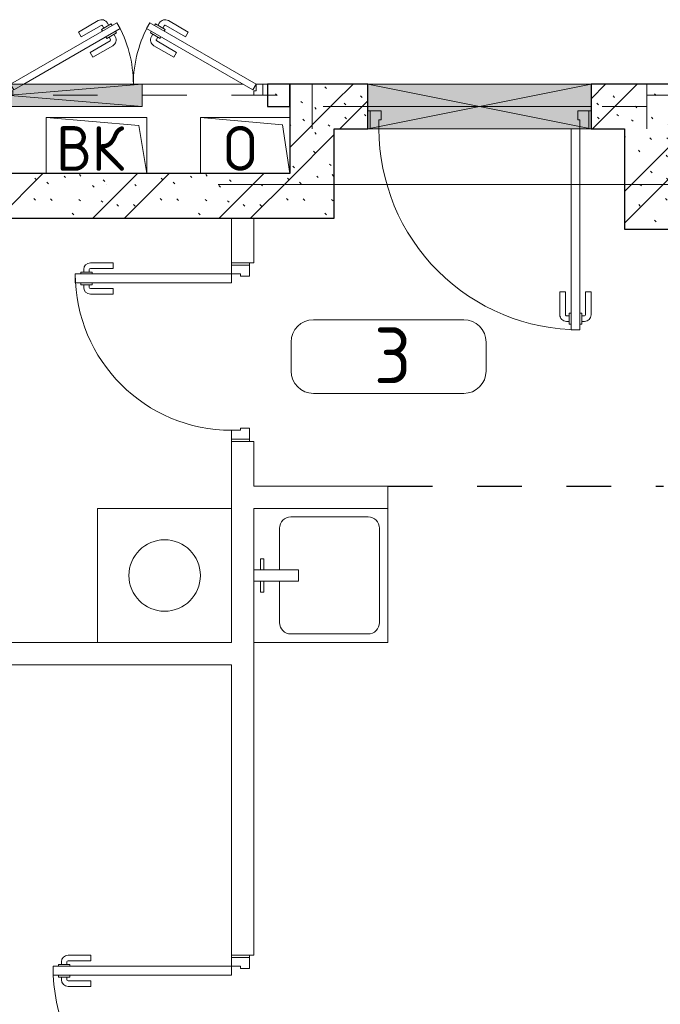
# Model space of a CAD drawing. Header units: millimetres. Extents: x -19737 to 100106, y -4436 to 96517.
# Tile 23 of 59: x 32523 to 35392, y 80030 to 84439. Entities that reach past the tile are written whole.
import ezdxf

# ---------------------------------------------------------------- set-up
doc = ezdxf.new("R2010")
doc.units = ezdxf.units.MM
for name, pattern in [('3_ Штрих_ 1 х 1 мм', [400, 200, -200]), ('ADSK_Линия сетки', [5000, 4000, -500, 0, -500]), ('ADSK_Штриховая_ш3 п1_5', [900, 600, -300])]:
    doc.linetypes.add(name, pattern=pattern)
for name, color, linetype, lineweight in [('A-____-NOTE-TEXT', 7, 'Continuous', 18), ('A-AREA-____-IDEN', 7, 'Continuous', 9), ('A-DOOR-____-MCUT', 7, 'Continuous', 9), ('A-DOOR-____-OTLN', 7, 'Continuous', 18), ('A-DOOR-FRAM-MCUT', 7, 'Continuous', 9), ('A-FLOR-____-OTLN', 7, 'Continuous', 18), ('A-GENM-____-OTLN', 7, 'Continuous', 18), ('A-GLAZ-____-MCUT', 7, 'Continuous', 9), ('A-GLAZ-____-OTLN', 7, 'Continuous', 18), ('A-WALL-____-PATT', 7, 'Continuous', 40), ('I-WALL-____-MCUT', 7, 'Continuous', 40), ('I-WALL-____-OTLN', 7, 'Continuous', 18), ('M-EQPM-____-OTLN', 7, 'Continuous', 18), ('P-SANR-FIXT-OTLN', 7, 'Continuous', 18), ('S-BEAM-____-OTLN', 7, 'Continuous', 18), ('S-GRID-____-OTLN', 7, 'Continuous', 9)]:
    doc.layers.add(name, color=color, linetype=linetype, lineweight=lineweight)
doc.layers.add('A-AREA-____-OTLN', color=4, linetype='ADSK_Штриховая_ш3 п1_5', lineweight=40, true_color=0x00ffff)
doc.styles.add('GOST Common', font='GOST_Common.ttf', dxfattribs={"height": 200})
doc.styles.add('GOST Common_2', font='GOST_Common.ttf', dxfattribs={"height": 250})
pattern_1 = [(135, (300.56, 377.28), (-565.6854, 6e-14), [10, -790]), (135, (349.8, 474.73), (-565.6854, 6e-14), [10, -790]), (135, (423.93, 473.06), (-565.6854, 6e-14), [10, -790]), (135, (229.92, 447.9), (-565.6854, 6e-14), [10, -790]), (135, (155.08, 447.9), (-565.6854, 6e-14), [10, -790]), (135, (114.9, 369.03), (-565.6854, 6e-14), [10, -790]), (135, (132.43, 285.8), (-565.6854, 6e-14), [10, -790]), (135, (214.66, 322), (-565.6854, 6e-14), [10, -790]), (135, (198.16, 261.88), (-565.6854, 6e-14), [10, -790]), (135, (45.2, 272.9), (-565.6854, 6e-14), [10, -790]), (135, (42.32, 336.16), (-565.6854, 6e-14), [10, -790]), (135, (92.26, 192.24), (-565.6854, 6e-14), [10, -790]), (135, (7.07, 149.2), (-565.6854, 6e-14), [10, -790]), (135, (80.6, 95.1), (-565.6854, 6e-14), [10, -790]), (135, (79.53, 36.94), (-565.6854, 6e-14), [10, -790]), (135, (153.87, 74.56), (-565.6854, 6e-14), [10, -790]), (135, (228.35, 124.8), (-565.6854, 6e-14), [10, -790]), (135, (279.75, 180.4), (-565.6854, 6e-14), [10, -790]), (135, (282.9, 31.63), (-565.6854, 6e-14), [10, -790]), (135, (377.38, 53.45), (-565.6854, 6e-14), [10, -790]), (135, (352.28, 102.7), (-565.6854, 6e-14), [10, -790]), (135, (354.05, 0), (-565.6854, 6e-14), [10, -790]), (135, (553.23, 16.45), (-565.6854, 6e-14), [10, -790]), (135, (542.38, 63.45), (-565.6854, 6e-14), [10, -790]), (135, (536.58, 239.3), (-565.6854, 6e-14), [10, -790]), (135, (475.85, 203.9), (-565.6854, 6e-14), [10, -790]), (135, (475.85, 316.54), (-565.6854, 6e-14), [10, -790]), (135, (520.8, 408.7), (-565.6854, 6e-14), [10, -790]), (135, (551.1, 470.8), (-565.6854, 6e-14), [10, -790]), (135, (235.25, 537.93), (-565.6854, 6e-14), [10, -790]), (135, (407.25, 547.65), (-565.6854, 6e-14), [10, -790]), (135, (94.5, 558.6), (-565.6854, 6e-14), [10, -790]), (135, (46.4, 532.3), (-565.6854, 6e-14), [10, -790]), (135, (85.56, 465.04), (-565.6854, 6e-14), [10, -790]), (135, (355.53, 181.14), (-565.6854, 6e-14), [10, -790]), (135, (362.23, 243.6), (-565.6854, 6e-14), [10, -790]), (135, (413.45, 344.1), (-565.6854, 6e-14), [10, -790]), (135, (286.3, 273.25), (-565.6854, 6e-14), [10, -790]), (135, (423.02, 263.72), (-565.6854, 6e-14), [10, -790]), (135, (162.94, 190.2), (-565.6854, 6e-14), [10, -790]), (135, (470.25, 120.93), (-565.6854, 6e-14), [10, -790]), (135, (484.48, 9.78), (-565.6854, 6e-14), [10, -790]), (45, (0, 212.13), (-565.6854, 0), []), (45, (212.13, 0), (-565.6854, 0), []), (45, (353.55, 0), (-565.6854, 0), []), (45, (0, 353.55), (-565.6854, 0), [])]

# ---------------------------------------------------------------- blocks, each defined once
blk = doc.blocks.new('АР_Дверь однопольная - 800х2100h_700__Глухая_Су апарт_тип_эт-1446907-02_К2')
at = {"layer": 'A-DOOR-____-MCUT', "color": 254, "lineweight": 15, "true_color": 0xcccccc}
for p, q in [((350, 750), (310, 750)), ((310, 750), (310, 50)), ((350, 50), (350, 750)), ((310, 50), (350, 50))]:
    blk.add_line(p, q, dxfattribs=at)
at = {"layer": 'A-DOOR-____-OTLN', "color": 254, "lineweight": 5, "true_color": 0xcccccc}
for p, q in [((302, 712.5), (290, 712.5)), ((302, 725), (302, 675)), ((310, 725), (302, 725)), ((350, 725), (358, 725)), ((358, 725), (358, 675)), ((358, 712.5), (370, 712.5)), ((260, 580), (260, 682.5)), ((285, 580), (285, 682.5)), ((302, 687.5), (290, 687.5)), ((302, 675), (310, 675)), ((358, 675), (350, 675)), ((358, 687.5), (370, 687.5)), ((375, 580), (375, 682.5)), ((400, 580), (400, 682.5)), ((285, 580), (260, 580)), ((375, 580), (400, 580))]:
    blk.add_line(p, q, dxfattribs=at)
at = {"layer": 'A-DOOR-____-OTLN', "color": 254, "lineweight": 13, "true_color": 0xcccccc}
blk.add_arc((350, 50), 700, 90, 180, dxfattribs=at)
at = {"layer": 'A-DOOR-____-OTLN', "color": 254, "lineweight": 5, "true_color": 0xcccccc}
for centre, radius, start, end in [((290, 682.5), 30, 90, 180), ((370, 682.5), 30, 0, 90), ((290, 682.5), 4.99, 90, 180), ((370, 682.5), 4.99, 0, 90)]:
    blk.add_arc(centre, radius, start, end, dxfattribs=at)
at = {"layer": 'A-DOOR-FRAM-MCUT', "color": 254, "lineweight": 15, "true_color": 0xcccccc}
for p, q in [((-390, 50), (-400, 50)), ((-350, 50), (-390, 50)), ((-390, 50), (-390, -30)), ((-350, 10), (-350, 50)), ((390, 50), (350, 50)), ((350, 50), (350, 10)), ((390, -30), (390, 50)), ((390, 50), (400, 50)), ((-340, 10), (-350, 10)), ((-340, -30), (-340, 10)), ((350, 10), (340, 10)), ((340, 10), (340, -30)), ((-390, -30), (-400, -30)), ((-390, -30), (-340, -30)), ((340, -30), (390, -30)), ((390, -30), (400, -30))]:
    blk.add_line(p, q, dxfattribs=at)
blk = doc.blocks.new('АР_Дверь однопольная - 900х2100h_800__Глухая_Межкомнатные апарт_тип_эт-1446770-02_К2')
at = {"layer": 'A-DOOR-____-MCUT', "color": 254, "lineweight": 15, "true_color": 0xcccccc}
for p, q in [((400, 850), (360, 850)), ((360, 850), (360, 50)), ((400, 50), (400, 850)), ((360, 50), (400, 50))]:
    blk.add_line(p, q, dxfattribs=at)
at = {"layer": 'A-DOOR-____-OTLN', "color": 254, "lineweight": 5, "true_color": 0xcccccc}
for p, q in [((352, 812.5), (340, 812.5)), ((352, 825), (352, 775)), ((360, 825), (352, 825)), ((400, 825), (408, 825)), ((408, 825), (408, 775)), ((408, 812.5), (420, 812.5)), ((310, 680), (310, 782.5)), ((335, 680), (335, 782.5)), ((352, 787.5), (340, 787.5)), ((352, 775), (360, 775)), ((408, 775), (400, 775)), ((408, 787.5), (420, 787.5)), ((425, 680), (425, 782.5)), ((450, 680), (450, 782.5)), ((335, 680), (310, 680)), ((425, 680), (450, 680))]:
    blk.add_line(p, q, dxfattribs=at)
at = {"layer": 'A-DOOR-____-OTLN', "color": 254, "lineweight": 13, "true_color": 0xcccccc}
blk.add_arc((400, 50), 800, 90, 180, dxfattribs=at)
at = {"layer": 'A-DOOR-____-OTLN', "color": 254, "lineweight": 5, "true_color": 0xcccccc}
for centre, radius, start, end in [((340, 782.5), 30, 90, 180), ((420, 782.5), 30, 0, 90), ((340, 782.5), 4.99, 90, 180), ((420, 782.5), 4.99, 0, 90)]:
    blk.add_arc(centre, radius, start, end, dxfattribs=at)
at = {"layer": 'A-DOOR-FRAM-MCUT', "color": 254, "lineweight": 15, "true_color": 0xcccccc}
for p, q in [((-440, 50), (-450, 50)), ((-400, 50), (-440, 50)), ((-440, 50), (-440, -30)), ((-400, 10), (-400, 50)), ((440, 50), (400, 50)), ((400, 50), (400, 10)), ((440, -30), (440, 50)), ((440, 50), (450, 50)), ((-390, 10), (-400, 10)), ((-390, -30), (-390, 10)), ((400, 10), (390, 10)), ((390, 10), (390, -30)), ((-440, -30), (-450, -30)), ((-440, -30), (-390, -30)), ((390, -30), (440, -30)), ((440, -30), (450, -30))]:
    blk.add_line(p, q, dxfattribs=at)
blk = doc.blocks.new('АР_Дверь однопольная - 1000х2100h_900__Вход в кв_EI30-4681864-02_К2')
at = {"layer": 'A-DOOR-____-MCUT', "color": 254, "lineweight": 15, "true_color": 0xcccccc}
for p, q in [((-450, 1000), (-450, 100)), ((-410, 1000), (-450, 1000)), ((-410, 100), (-410, 1000)), ((-450, 100), (-410, 100))]:
    blk.add_line(p, q, dxfattribs=at)
at = {"layer": 'A-DOOR-____-OTLN', "color": 254, "lineweight": 5, "true_color": 0xcccccc}
for p, q in [((-458, 975), (-458, 925)), ((-450, 975), (-458, 975)), ((-410, 975), (-402, 975)), ((-402, 975), (-402, 925)), ((-500, 830), (-500, 932.5)), ((-475, 830), (-475, 932.5)), ((-458, 962.5), (-470, 962.5)), ((-458, 937.5), (-470, 937.5)), ((-402, 962.5), (-390, 962.5)), ((-402, 937.5), (-390, 937.5)), ((-385, 830), (-385, 932.5)), ((-360, 830), (-360, 932.5)), ((-458, 925), (-450, 925)), ((-402, 925), (-410, 925)), ((-475, 830), (-500, 830)), ((-385, 830), (-360, 830))]:
    blk.add_line(p, q, dxfattribs=at)
at = {"layer": 'A-DOOR-____-OTLN', "color": 254, "lineweight": 13, "true_color": 0xcccccc}
blk.add_arc((-450, 100), 900, 360, 90, dxfattribs=at)
at = {"layer": 'A-DOOR-____-OTLN', "color": 254, "lineweight": 5, "true_color": 0xcccccc}
for centre, radius, start, end in [((-470, 932.5), 30, 90, 180), ((-470, 932.5), 4.99, 90, 180), ((-390, 932.5), 30, 360, 90), ((-390, 932.5), 4.99, 360, 90)]:
    blk.add_arc(centre, radius, start, end, dxfattribs=at)
at = {"layer": 'A-DOOR-FRAM-MCUT', "color": 254, "lineweight": 15, "true_color": 0xcccccc}
for p, q in [((-490, 100), (-500, 100)), ((-450, 100), (-490, 100)), ((-490, 100), (-490, 20)), ((-450, 60), (-450, 100)), ((490, 100), (450, 100)), ((450, 100), (450, 60)), ((490, 20), (490, 100)), ((490, 100), (500, 100)), ((-440, 60), (-450, 60)), ((-440, 20), (-440, 60)), ((450, 60), (440, 60)), ((440, 60), (440, 20)), ((-490, 20), (-500, 20)), ((-490, 20), (-440, 20)), ((440, 20), (490, 20)), ((490, 20), (500, 20))]:
    blk.add_line(p, q, dxfattribs=at)
blk = doc.blocks.new('АР_Отверстие прямоугольное - ОВВ-2747076-02_К2')
at = {"layer": 'A-GLAZ-____-OTLN', "lineweight": 13, "true_color": 0xf9f9f9}
blk.add_hatch(color=7, dxfattribs=at).paths.add_polyline_path([(625, -100), (625, 100), (-375, 100), (-375, -100)])
at = {"layer": 'A-GLAZ-____-MCUT', "color": 254, "lineweight": 15, "true_color": 0xcccccc}
for p, q in [((-375, 100), (-375, -100)), ((625, 100), (625, -100))]:
    blk.add_line(p, q, dxfattribs=at)
at = {"layer": 'A-GLAZ-____-OTLN', "color": 254, "lineweight": 5, "true_color": 0xcccccc}
for p, q in [((625, 100), (-375, -100)), ((-375, 100), (625, -100))]:
    blk.add_line(p, q, dxfattribs=at)
at = {"layer": 'A-GLAZ-____-OTLN', "color": 254, "lineweight": 13, "true_color": 0xcccccc}
for p, q in [((625, 100), (-375, 100)), ((-375, 100), (-375, -100)), ((625, -100), (625, 100)), ((-375, -100), (625, -100))]:
    blk.add_line(p, q, dxfattribs=at)
blk = doc.blocks.new('АР_Дверь двупольная - 1200х2100h_550__ЭОМ_ СС_ О-4693643-02_К2')
at = {"layer": 'A-DOOR-____-MCUT', "color": 254, "lineweight": 15, "true_color": 0xcccccc}
for p, q in [((-550, 50), (-73.7, 325)), ((-73.7, 325), (-58.7, 299)), ((73.7, 325), (58.7, 299)), ((550, 50), (73.7, 325)), ((-58.7, 299), (-490, 50)), ((58.7, 299), (535, 24)), ((-535, 24), (-550, 50)), ((-490, 50), (-535, 24)), ((535, 24), (550, 50))]:
    blk.add_line(p, q, dxfattribs=at)
at = {"layer": 'A-DOOR-____-OTLN', "color": 254, "lineweight": 5, "true_color": 0xcccccc}
for p, q in [((-245.9, 283.3), (-157.1, 334.6)), ((-233.4, 261.7), (-144.6, 312.9)), ((-99.3, 319.4), (-142.6, 294.4)), ((-131.8, 300.7), (-137.8, 311.1)), ((-110.2, 313.2), (-116.2, 323.6)), ((-95.3, 312.5), (-99.3, 319.4)), ((95.3, 312.5), (99.3, 319.4)), ((99.3, 319.4), (142.6, 294.4)), ((110.2, 313.2), (116.2, 323.6)), ((131.8, 300.7), (137.8, 311.1)), ((233.4, 261.7), (144.6, 312.9)), ((245.9, 283.3), (157.1, 334.6)), ((-233.4, 261.7), (-245.9, 283.3)), ((-142.6, 294.4), (-138.6, 287.5)), ((-76.3, 279.6), (-119.6, 254.6)), ((-87.2, 273.3), (-81.2, 262.9)), ((-80.3, 286.5), (-76.3, 279.6)), ((80.3, 286.5), (76.3, 279.6)), ((76.3, 279.6), (119.6, 254.6)), ((87.2, 273.3), (81.2, 262.9)), ((142.6, 294.4), (138.6, 287.5)), ((233.4, 261.7), (245.9, 283.3)), ((-193.4, 192.4), (-104.6, 243.6)), ((-180.9, 170.7), (-92.1, 222)), ((-119.6, 254.6), (-123.6, 261.5)), ((-108.8, 260.8), (-102.8, 250.4)), ((180.9, 170.7), (92.1, 222)), ((108.8, 260.8), (102.8, 250.4)), ((193.4, 192.4), (104.6, 243.6)), ((119.6, 254.6), (123.6, 261.5)), ((-193.4, 192.4), (-180.9, 170.7)), ((193.4, 192.4), (180.9, 170.7))]:
    blk.add_line(p, q, dxfattribs=at)
for centre, radius, start, end in [((-142.1, 308.6), 30, 30, 120), ((-142.1, 308.6), 4.99, 30, 120), ((142.1, 308.6), 30, 60, 150), ((142.1, 308.6), 4.99, 60, 150), ((-107.1, 247.9), 4.99, 300, 30), ((-107.1, 247.9), 30, 300, 30), ((107.1, 247.9), 30, 150, 240), ((107.1, 247.9), 4.99, 150, 240)]:
    blk.add_arc(centre, radius, start, end, dxfattribs=at)
at = {"layer": 'A-DOOR-____-OTLN', "color": 254, "lineweight": 13, "true_color": 0xcccccc}
for centre, start, end in [((-550, 50), 0, 30), ((550, 50), 150, 180)]:
    blk.add_arc(centre, 550, start, end, dxfattribs=at)
at = {"layer": 'A-DOOR-FRAM-MCUT', "color": 254, "lineweight": 15, "true_color": 0xcccccc}
for p, q in [((-580, 50), (-600, 50)), ((-580, 50), (-550, 50)), ((-580, 0), (-580, 50)), ((-550, 50), (-550, 20)), ((580, 50), (550, 50)), ((550, 50), (550, 20)), ((580, 0), (580, 50)), ((580, 50), (600, 50)), ((-580, 0), (-600, 0)), ((-540, 0), (-580, 0)), ((-550, 20), (-540, 20)), ((-540, 20), (-540, 0)), ((550, 20), (540, 20)), ((540, 20), (540, 0)), ((540, 0), (580, 0)), ((580, 0), (600, 0))]:
    blk.add_line(p, q, dxfattribs=at)
blk = doc.blocks.new('АР_Перемычка - 200_Уx2_50x5__250-250-V26-02_К2')
at = {"layer": 'S-BEAM-____-OTLN', "color": 254, "linetype": '3_ Штрих_ 1 х 1 мм', "lineweight": 15, "true_color": 0xdcdcdc}
for p, q in [((-750, 100), (-750, -100)), ((750, 100), (750, -100)), ((-750, 0), (-500, 0)), ((-500, 0), (500, 0)), ((500, 0), (750, 0))]:
    blk.add_line(p, q, dxfattribs=at)
blk = doc.blocks.new('АР_Перемычка - 100_Уx1_75x5__400-200-5131139-02_К2')
at = {"layer": 'S-BEAM-____-OTLN', "color": 254, "linetype": '3_ Штрих_ 1 х 1 мм', "lineweight": 15, "true_color": 0xdcdcdc}
for p, q in [((-750, 50), (-750, -50)), ((550, 50), (550, -50)), ((-750, 0), (550, 0))]:
    blk.add_line(p, q, dxfattribs=at)
blk = doc.blocks.new('АР_Перемычка - 100_Уx1_75x5__2150-200-5126840-02_К2')
at = {"layer": 'S-BEAM-____-OTLN', "color": 254, "linetype": '3_ Штрих_ 1 х 1 мм', "lineweight": 15, "true_color": 0xdcdcdc}
for p, q in [((-2750, 50), (-2750, -50)), ((800, 50), (800, -50)), ((-2750, 0), (-1160, 0)), ((-1160, 0), (40, 0)), ((40, 0), (800, 0))]:
    blk.add_line(p, q, dxfattribs=at)
blk = doc.blocks.new('АР_Отверстие прямоугольное - ВК-5492867-02_К2')
at = {"layer": 'A-GLAZ-____-OTLN', "lineweight": 13, "true_color": 0xf9f9f9}
blk.add_hatch(color=7, dxfattribs=at).paths.add_polyline_path([(-475, 50), (-475, -50), (725, -50), (725, 50), (390, 50)])
at = {"layer": 'A-GLAZ-____-MCUT', "color": 254, "lineweight": 15, "true_color": 0xcccccc}
for p, q in [((-475, 50), (-475, -50)), ((725, 50), (725, -50))]:
    blk.add_line(p, q, dxfattribs=at)
at = {"layer": 'A-GLAZ-____-OTLN', "color": 254, "lineweight": 5, "true_color": 0xcccccc}
for p, q in [((725, 50), (-475, -50)), ((-475, 50), (725, -50))]:
    blk.add_line(p, q, dxfattribs=at)
at = {"layer": 'A-GLAZ-____-OTLN', "color": 254, "lineweight": 13, "true_color": 0xcccccc}
for p, q in [((725, 50), (-475, 50)), ((-475, 50), (-475, -50)), ((725, -50), (725, 50)), ((-475, -50), (725, -50))]:
    blk.add_line(p, q, dxfattribs=at)
blk = doc.blocks.new('A-PLU-Sink-2D - 600 x 600mm-973349-02_К2')
at = {"layer": 'P-SANR-FIXT-OTLN', "color": 253, "lineweight": 13, "true_color": 0xaaaaaa}
for p, q in [((-284.3, 297.7), (315.7, 297.7)), ((-284.3, -302.3), (-284.3, 297.7)), ((315.7, 297.7), (-284.3, 297.7)), ((-284.3, 297.7), (-284.3, -302.3)), ((315.7, 297.7), (315.7, -302.3)), ((315.7, -302.3), (315.7, 297.7)), ((-195.4, 259.6), (226.8, 259.6)), ((-246.2, -137.2), (-246.2, 208.8)), ((277.6, 208.8), (277.6, -137.2)), ((-9.3, -102.3), (-9.3, -302.3)), ((40.7, -102.3), (-9.3, -102.3)), ((40.7, -302.3), (40.7, -102.3)), ((-9.3, -188), (-195.4, -188)), ((226.8, -188), (40.7, -188)), ((-59.3, -272.3), (-59.3, -257.3)), ((-59.3, -257.3), (-9.3, -257.3)), ((90.7, -257.3), (40.7, -257.3)), ((90.7, -272.3), (90.7, -257.3)), ((315.7, -302.3), (-284.3, -302.3)), ((-284.3, -302.3), (315.7, -302.3)), ((-9.3, -272.3), (-59.3, -272.3)), ((40.7, -272.3), (90.7, -272.3))]:
    blk.add_line(p, q, dxfattribs=at)
for centre, start, end in [((-195.4, 208.8), 90, 180), ((226.8, 208.8), 360, 90), ((-195.4, -137.2), 180, 270), ((226.8, -137.2), 270, 0)]:
    blk.add_arc(centre, 50.8, start, end, dxfattribs=at)
blk = doc.blocks.new('A-FUR-Washing-2D - 600x600-968828-02_К2')
at = {"layer": 'P-SANR-FIXT-OTLN', "color": 253, "lineweight": 13, "true_color": 0xaaaaaa}
for p, q in [((300, 0), (-300, 0)), ((-300, 0), (-300, -600)), ((-300, 0), (-300, -600)), ((300, 0), (-300, 0)), ((300, -600), (300, 0)), ((300, -600), (300, 0)), ((-300, -600), (300, -600)), ((-300, -600), (300, -600))]:
    blk.add_line(p, q, dxfattribs=at)
blk.add_circle((0, -300), 160, dxfattribs=at)
blk = doc.blocks.new('АР_Канал вертикальный прямоугольный - О-2699898-02_К2')
at = {"layer": 'A-GENM-____-OTLN', "color": 253, "lineweight": 13, "true_color": 0xaaaaaa}
for p, q in [((-200, 125), (-200, -125)), ((-200, -125), (200, -125))]:
    blk.add_line(p, q, dxfattribs=at)
at = {"layer": 'M-EQPM-____-OTLN', "color": 253, "lineweight": 13, "true_color": 0xaaaaaa}
for p, q in [((-200, 125), (-167.5, -92.5)), ((200, 125), (-200, 125)), ((-200, 125), (-200, -125)), ((200, -125), (200, 125)), ((-200, -125), (200, -125)), ((-167.5, -92.5), (200, -125))]:
    blk.add_line(p, q, dxfattribs=at)
blk = doc.blocks.new('АР_Канал вертикальный прямоугольный - ВК-3354986-02_К2')
at = {"layer": 'A-GENM-____-OTLN', "color": 253, "lineweight": 13, "true_color": 0xaaaaaa}
for p, q in [((-225, 125), (-225, -125)), ((-225, -125), (225, -125))]:
    blk.add_line(p, q, dxfattribs=at)
at = {"layer": 'M-EQPM-____-OTLN', "color": 253, "lineweight": 13, "true_color": 0xaaaaaa}
for p, q in [((-225, 125), (-190, -90)), ((225, 125), (-225, 125)), ((-225, 125), (-225, -125)), ((225, -125), (225, 125)), ((-225, -125), (225, -125)), ((-190, -90), (225, -125))]:
    blk.add_line(p, q, dxfattribs=at)
blk = doc.blocks.new('Наметкина 10_РД_АР_К2_отсоединено_rvt-1-02_К2')
at = {"layer": 'A-WALL-____-PATT', "lineweight": 5, "true_color": 0xcccccc}
h = blk.add_hatch(dxfattribs=at)
h.set_pattern_fill('FP_16', color=254, style=0, pattern_type=2)
h.set_pattern_definition(pattern_1)
h.paths.add_polyline_path([(22435.3, 84050), (22435.3, 84150), (22335.3, 84150), (22335.3, 84050)])
h.paths.add_polyline_path([(20910.3, 84050), (21135.3, 84050), (21135.3, 84150), (20910.3, 84150)])
h.paths.add_polyline_path([(20310.3, 84050), (20410.3, 84050), (20410.3, 84150), (20185.3, 84150), (20185.3, 84050)])
h.paths.add_polyline_path([(19135.3, 84050), (19185.3, 84050), (19185.3, 84150), (18985.3, 84150), (18985.3, 84050)])
h = blk.add_hatch(dxfattribs=at)
h.set_pattern_fill('FP_16', color=254, style=0, pattern_type=2)
h.set_pattern_definition(pattern_1)
h.paths.add_polyline_path([(22635.3, 83550), (22635.3, 84150), (22435.3, 84150), (22435.3, 83550)])
h = blk.add_hatch(dxfattribs=at)
h.set_pattern_fill('FP_16', color=254, style=0, pattern_type=2)
h.set_pattern_definition(pattern_1)
h.paths.add_polyline_path([(23935.3, 83950), (23935.3, 84150), (23785.3, 84150), (23785.3, 83950)])
h.paths.add_polyline_path([(22785.3, 83950), (22785.3, 84150), (22635.3, 84150), (22635.3, 83950)])
h = blk.add_hatch(dxfattribs=at)
h.set_pattern_fill('FP_16', color=254, style=0, pattern_type=2)
h.set_pattern_definition(pattern_1)
h.paths.add_polyline_path([(24135.3, 83500), (24135.3, 84150), (23935.3, 84150), (23935.3, 83500)])
h = blk.add_hatch(dxfattribs=at)
h.set_pattern_fill('FP_16', color=254, style=0, pattern_type=2)
h.set_pattern_definition(pattern_1)
h.paths.add_polyline_path([(22435.3, 83550), (22435.3, 83750), (19185.3, 83750), (19185.3, 83550), (22053.4, 83550)])
at = {"layer": 'A-AREA-____-OTLN', "color": 7, "linetype": '3_ Штрих_ 1 х 1 мм', "lineweight": 30, "true_color": 0xccffff}
blk.add_line((22875.3, 82350), (24110.3, 82350), dxfattribs=at)
at = {"layer": 'A-FLOR-____-OTLN', "color": 254, "lineweight": 13, "true_color": 0xcccccc}
for p, q in [((21245.3, 84150), (21775.3, 84150)), ((21775.3, 84150), (22225.3, 84150)), ((22315.3, 84150), (22335.3, 84150)), ((22785.3, 84150), (22785.3, 84050)), ((23785.3, 84050), (23785.3, 84150)), ((22785.3, 84050), (23785.3, 84050))]:
    blk.add_line(p, q, dxfattribs=at)
at = {"layer": 'I-WALL-____-MCUT', "color": 254, "lineweight": 30, "true_color": 0xcccccc}
for p, q in [((22435.3, 84150), (22335.3, 84150)), ((22335.3, 84150), (22335.3, 84050)), ((22435.3, 84150), (22435.3, 83750)), ((22635.3, 84150), (22435.3, 84150)), ((22435.3, 84050), (22435.3, 84150)), ((22785.3, 84150), (22635.3, 84150)), ((22785.3, 83950), (22785.3, 84150)), ((23935.3, 84150), (23785.3, 84150)), ((23785.3, 84150), (23785.3, 83950)), ((24135.3, 84150), (23935.3, 84150)), ((22335.3, 84050), (22435.3, 84050)), ((22635.3, 83550), (22635.3, 83950)), ((22635.3, 83950), (22785.3, 83950)), ((23785.3, 83950), (23935.3, 83950)), ((23935.3, 83950), (23935.3, 83500)), ((22435.3, 83750), (19185.3, 83750)), ((19185.3, 83550), (22435.3, 83550)), ((22435.3, 83550), (22635.3, 83550)), ((23935.3, 83500), (24135.3, 83500))]:
    blk.add_line(p, q, dxfattribs=at)
at = {"layer": 'I-WALL-____-OTLN', "color": 254, "lineweight": 13, "true_color": 0xcccccc}
for p, q in [((22175.3, 83350), (22175.3, 83550)), ((22275.3, 83550), (22275.3, 83350)), ((22175.3, 83350), (22275.3, 83350)), ((22175.3, 81650), (22175.3, 82550)), ((22275.3, 82550), (22175.3, 82550)), ((22275.3, 82550), (22275.3, 82350)), ((22275.3, 82350), (22875.3, 82350)), ((22875.3, 82250), (22875.3, 82350)), ((22275.3, 82250), (22275.3, 80250)), ((22875.3, 82250), (22275.3, 82250)), ((19185.3, 81650), (22175.3, 81650)), ((22175.3, 81550), (19185.3, 81550)), ((22175.3, 80250), (22175.3, 81550)), ((22175.3, 80250), (22275.3, 80250))]:
    blk.add_line(p, q, dxfattribs=at)
at = {"layer": 'A-DOOR-____-OTLN', "color": 7, "linetype": '3_ Штрих_ 1 х 1 мм', "lineweight": 30, "true_color": 0xccffff}
blk.add_blockref('АР_Дверь двупольная - 1200х2100h_550__ЭОМ_ СС_ О-4693643-02_К2', (21735.3, 84100), dxfattribs=at)
for name, p, rotation in [('АР_Дверь однопольная - 1000х2100h_900__Вход в кв_EI30-4681864-02_К2', (23285.3, 84050), 180), ('АР_Дверь однопольная - 800х2100h_700__Глухая_Су апарт_тип_эт-1446907-02_К2', (22225.3, 82950), 90.00000000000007), ('АР_Дверь однопольная - 900х2100h_800__Глухая_Межкомнатные апарт_тип_эт-1446770-02_К2', (22225.3, 79800), 90.00000000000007)]:
    blk.add_blockref(name, p, dxfattribs=dict(at, rotation=rotation))
at = {"layer": 'A-GLAZ-____-OTLN', "color": 7, "linetype": '3_ Штрих_ 1 х 1 мм', "lineweight": 30, "true_color": 0xccffff, "rotation": 180}
for name, p in [('АР_Отверстие прямоугольное - ВК-5492867-02_К2', (21300.3, 84100)), ('АР_Отверстие прямоугольное - ОВВ-2747076-02_К2', (23410.3, 84050))]:
    blk.add_blockref(name, p, dxfattribs=at)
at = {"layer": 'M-EQPM-____-OTLN', "color": 253, "lineweight": 5, "true_color": 0xaaaaaa, "rotation": 180}
for name, p in [('АР_Канал вертикальный прямоугольный - ВК-3354986-02_К2', (21570.3, 83875)), ('АР_Канал вертикальный прямоугольный - О-2699898-02_К2', (22235.3, 83875))]:
    blk.add_blockref(name, p, dxfattribs=at)
at = {"layer": 'P-SANR-FIXT-OTLN', "color": 253, "lineweight": 5, "true_color": 0xaaaaaa}
blk.add_blockref('A-FUR-Washing-2D - 600x600-968828-02_К2', (21875.3, 82250), dxfattribs=at)
at = {"layer": 'P-SANR-FIXT-OTLN', "color": 253, "lineweight": 5, "true_color": 0xaaaaaa, "rotation": 269.9999999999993}
blk.add_blockref('A-PLU-Sink-2D - 600 x 600mm-973349-02_К2', (22577.6, 81965.7), dxfattribs=at)
at = {"layer": 'S-BEAM-____-OTLN', "color": 7, "linetype": '3_ Штрих_ 1 х 1 мм', "lineweight": 30, "true_color": 0xccffff}
for name, p in [('АР_Перемычка - 100_Уx1_75x5__2150-200-5126840-02_К2', (21735.3, 84100)), ('АР_Перемычка - 100_Уx1_75x5__400-200-5131139-02_К2', (24785.3, 84100))]:
    blk.add_blockref(name, p, dxfattribs=at)
at = {"layer": 'S-BEAM-____-OTLN', "color": 7, "linetype": '3_ Штрих_ 1 х 1 мм', "lineweight": 30, "true_color": 0xccffff, "rotation": 180}
blk.add_blockref('АР_Перемычка - 200_Уx2_50x5__250-250-V26-02_К2', (23285.3, 84050), dxfattribs=at)
at = {"layer": 'A-____-NOTE-TEXT', "color": 253, "lineweight": 5, "true_color": 0xaaaaaa, "char_height": 200, "attachment_point": 1, "style": 'GOST Common'}
for s, insert, width in [('ВК', (21388.5, 83962.2), 400.844), ('\\fGOST Common|b0|i0|c204|p34|;О', (22139.5, 83962.2), 192.405)]:
    blk.add_mtext(s, dxfattribs=dict(at, insert=insert, width=width))
blk = doc.blocks.new('Марка помещения 2 - Марка помещения 2-1605974-02_К2')
at = {"layer": 'A-AREA-____-IDEN', "color": 253, "true_color": 0xaaaaaa}
for p, q in [((-1.797, 0.841), (1.569, 0.841)), ((-2.297, -0.309), (-2.297, 0.341)), ((2.069, 0.341), (2.069, -0.309)), ((1.569, -0.809), (-1.797, -0.809))]:
    blk.add_line(p, q, dxfattribs=at)
for centre, start, end in [((-1.797, 0.341), 90, 180), ((1.569, 0.341), 0, 90), ((-1.797, -0.309), 180, 270), ((1.569, -0.309), 270, 360)]:
    blk.add_arc(centre, 0.5, start, end, dxfattribs=at)

msp = doc.modelspace()

# ---------------------------------------------------------------- linework, layer by layer
at = {"layer": 'S-GRID-____-OTLN', "color": 253, "linetype": 'ADSK_Линия сетки', "true_color": 0xaaaaaa}
msp.add_line((57412, 83700), (21097.2, 83700), dxfattribs=at)

# ---------------------------------------------------------------- block references
at = {"lineweight": 5}
msp.add_blockref('Наметкина 10_РД_АР_К2_отсоединено_rvt-1-02_К2', (11297, 0), dxfattribs=at)
at = {"layer": 'A-AREA-____-IDEN', "color": 253, "true_color": 0xaaaaaa, "xscale": 199.9999999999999, "yscale": 199.9999999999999, "zscale": 199.9999999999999}
msp.add_blockref('Марка помещения 2 - Марка помещения 2-1605974-02_К2', (34198.2, 82926.9), dxfattribs=at)

# ---------------------------------------------------------------- texts
at = {"layer": 'A-AREA-____-IDEN', "color": 253, "true_color": 0xaaaaaa, "insert": (34109.7, 83060.7), "char_height": 250, "width": 224.472, "attachment_point": 1, "style": 'GOST Common_2'}
msp.add_mtext('\\fGOST Common|b0|i0|c204|p34|;3', dxfattribs=at)

doc.saveas('drawing.dxf')
